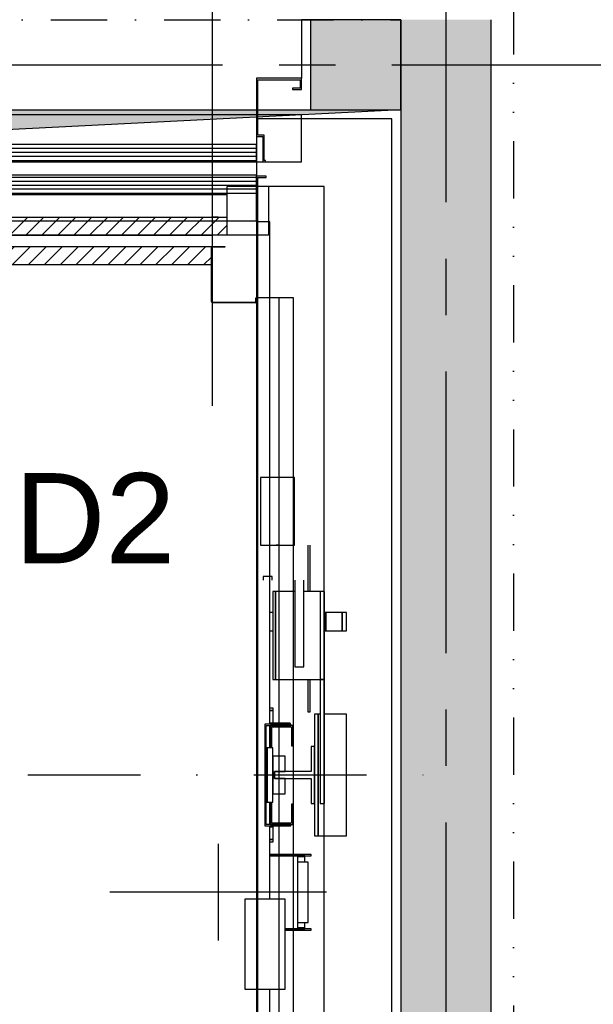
# Model space of a CAD drawing. Extents: x 41755 to 123924, y -112333 to 86187.
# Tile 132 of 256: x 101626 to 101754, y -52662 to -52443. Entities that reach past the tile are written whole.
import ezdxf
from ezdxf.enums import TextEntityAlignment as Align

# ---------------------------------------------------------------- set-up
doc = ezdxf.new("R2010")
doc.units = 0
doc.header["$LTSCALE"] = 50
for name, pattern in [('CENTER', [2, 1.25, -0.25, 0.25, -0.25]), ('DASHDOT', [1, 0.5, -0.25, 0, -0.25]), ('DASHED2', [0.375, 0.25, -0.125]), ('DIVIDE', [31.75, 12.7, -6.35, 0, -6.35, 0, -6.35])]:
    doc.linetypes.add(name, pattern=pattern)
doc.layers.get('0').update_dxf_attribs({"color": 101, "linetype": 'CONTINUOUS'})
for name, color, linetype in [('E35', 6, 'CONTINUOUS'), ('Opis-spadki', 61, 'CONTINUOUS'), ('Os-osie glowne', 1, 'CENTER'), ('Sc-beton', 7, 'CONTINUOUS'), ('Sc-beton-hatch', 86, 'CONTINUOUS'), ('Sc-cegla pustak-hatch', 8, 'CONTINUOUS'), ('Sc-nadproza kon', 5, 'DASHED2'), ('Suf-widok', 8, 'CONTINUOUS'), ('W-idok', 8, 'CONTINUOUS'), ('W-otwor-strop', 1, 'CONTINUOUS'), ('Wyp-meble', 155, 'CONTINUOUS')]:
    doc.layers.add(name, color=color, linetype=linetype)
doc.styles.add('TYTUL2', font='ARIAL.TTF')

# ---------------------------------------------------------------- blocks, each defined once
blk = doc.blocks.new('_skjdkgjfklhjgflj')
at = {"layer": 'W-idok'}
for p, q in [((0, 0), (-2, 0)), ((-2, 0), (-2, -13)), ((-12, -13), (-12, -25.9)), ((-2, -13), (-12, -13)), ((-2, -15.5), (-2, -13)), ((-11.7, -25.6), (-11.7, -13.3)), ((-11.7, -13.3), (-2.3, -13.3)), ((-2.3, -15.2), (-4, -15.2)), ((-4, -15.2), (-4, -15.5)), ((-2.3, -13.3), (-2.3, -15.2)), ((-4, -15.5), (-2, -15.5)), ((-122, -20), (-12, -20)), ((-12, -21.1), (-122, -21.1)), ((-2, -21.1), (-11.7, -21.1)), ((-2, -31.5), (-2, -21.1)), ((-12, -25.9), (-10.6, -25.9)), ((-10.3, -25.6), (-11.7, -25.6)), ((-10.6, -25.9), (-10.6, -31.5)), ((-10.3, -31.2), (-10.3, -25.6)), ((-12, -27.7), (-70.5, -27.7)), ((-12, -31.2), (-12, -27.7)), ((-12, -28.58), (-70.5, -28.58)), ((-12, -29.45), (-70.5, -29.45)), ((-12, -30.33), (-70.5, -30.33)), ((-182, -31.5), (-10.6, -31.5)), ((-70.5, -31.2), (-12, -31.2)), ((-10.6, -31.5), (-10, -31.5)), ((-10, -31.2), (-10.3, -31.2)), ((-10, -31.5), (-10, -31.2)), ((-10, -31.5), (-2, -31.5)), ((-12, -34.5), (-181, -34.5)), ((-12, -35), (-12, -34.5)), ((-9.85, -34.7), (-12, -34.7)), ((-12, -34.7), (-12, -287.5)), ((-9.85, -35), (-9.85, -34.7)), ((-12, -35), (-70.5, -35)), ((-12, -35.88), (-70.5, -35.88)), ((-12, -36.75), (-70.5, -36.75)), ((-12, -38.5), (-12, -35)), ((-11.7, -35), (-9.85, -35)), ((-11.7, -287.8), (-11.7, -35)), ((-12, -37.62), (-70.5, -37.62)), ((-70.5, -38.5), (-12, -38.5)), ((-12, -44.65), (-12, -38.5)), ((-12, -44.65), (-122, -44.65)), ((-9, -44.8), (-11.7, -44.8)), ((-9, -156.2), (-9, -44.8)), ((-11.1, -101.5), (-11.1, -116.5)), ((-3.6, -101.5), (-11.1, -101.5)), ((-3.6, -116.5), (-3.6, -101.5)), ((-11.1, -116.5), (-3.6, -116.5)), ((-7.1, -116.5), (-7.6, -116.5)), ((-0.6, -116.5), (-0.6, -126.8)), ((-0.1, -126.8), (-0.1, -116.5)), ((-8.5, -123.5), (-10.5, -123.5)), ((-10.5, -123.5), (-10.5, -124.26)), ((-8.5, -124.26), (-8.5, -123.5)), ((-3.5, -124.26), (-3.5, -126.43)), ((-1.5, -126.43), (-1.5, -124.26)), ((-3.5, -126.43), (-3.5, -129.67)), ((-1.5, -129.67), (-1.5, -126.43)), ((-7.8, -126.8), (-8.4, -126.8)), ((-8.4, -126.8), (-8.4, -146.3)), ((-7.8, -146.3), (-7.8, -126.8)), ((-3.5, -126.8), (-7.8, -126.8)), ((-7.8, -126.8), (-7.8, -146.3)), ((3.1, -126.8), (-1.5, -126.8)), ((3.1, -126.8), (2.1, -126.8)), ((2.1, -126.8), (2.1, -146.3)), ((3.1, -146.3), (3.1, -126.8)), ((3.1, -146.3), (3.1, -126.8)), ((-3.5, -129.67), (-3.5, -133.5)), ((-1.5, -133.5), (-1.5, -129.67)), ((-8.4, -131.5), (-9, -131.5)), ((3.41, -131.5), (3.1, -131.5)), ((3.41, -131.5), (3.41, -135.5)), ((7.01, -131.5), (3.41, -131.5)), ((3.41, -135.5), (3.41, -131.5)), ((7.01, -135.5), (7.01, -131.5)), ((7.01, -131.5), (7.01, -135.5)), ((7.99, -131.5), (7.01, -131.5)), ((7.99, -135.5), (7.99, -131.5)), ((-3.5, -133.5), (-3.5, -137.33)), ((-1.5, -137.33), (-1.5, -133.5)), ((-9, -135.5), (-8.4, -135.5)), ((-3.5, -137.33), (-3.5, -140.57)), ((-1.5, -140.57), (-1.5, -137.33)), ((3.1, -135.5), (3.41, -135.5)), ((3.41, -135.5), (7.01, -135.5)), ((7.01, -135.5), (7.99, -135.5)), ((-3.5, -140.57), (-3.5, -142.74)), ((-1.5, -142.74), (-1.5, -140.57)), ((-3.5, -142.74), (-3.5, -143.5)), ((-3.5, -143.5), (-1.5, -143.5)), ((-1.5, -143.5), (-1.5, -142.74)), ((-8.4, -146.3), (-7.8, -146.3)), ((-7.8, -146.3), (3.1, -146.3)), ((-0.6, -146.3), (-0.6, -153.5)), ((-0.1, -153.5), (-0.1, -146.3)), ((3.1, -146.3), (2.1, -146.3)), ((2.1, -146.3), (2.1, -173.8)), ((2.1, -146.3), (3.1, -146.3)), ((3.1, -173.8), (3.1, -146.3)), ((-8.3, -152.7), (-9, -152.7)), ((-8.3, -153.2), (-8.3, -152.7)), ((-8.3, -153.2), (-9, -153.2)), ((-9, -153.2), (-8.3, -153.2)), ((-8.3, -156), (-8.3, -153.2)), ((-0.6, -153.5), (-0.1, -153.5)), ((1.7, -154), (0.9, -154)), ((0.9, -154), (0.9, -181)), ((1.7, -181), (1.7, -154)), ((2.1, -154), (1.7, -154)), ((1.7, -154), (1.7, -181)), ((8, -154), (3.1, -154)), ((8, -181), (8, -154)), ((-10.15, -156.2), (-10.15, -178.8)), ((-4.35, -156.2), (-10.15, -156.2)), ((-9.85, -178.5), (-9.85, -156.5)), ((-9.85, -156.5), (-4.35, -156.5)), ((-9, -156), (-8.3, -156)), ((-4.5, -156), (-9, -156)), ((-9, -161.5), (-9, -156.5)), ((-3.9, -156.5), (-8.9, -156.5)), ((-8.9, -156.5), (-8.9, -161)), ((-8.9, -161.5), (-8.9, -156.5)), ((-8.6, -156.8), (-4.2, -156.8)), ((-8.6, -161), (-8.6, -156.8)), ((-4.5, -156.2), (-4.5, -156)), ((-4.35, -156.5), (-4.35, -156.2)), ((-4.2, -156.8), (-4.2, -161)), ((-3.9, -161), (-3.9, -156.5)), ((-9.6, -161.5), (-9.85, -161.5)), ((-9.6, -173.5), (-9.6, -161.5)), ((-9.6, -161.5), (-9.6, -173.5)), ((-8.4, -161.5), (-9.6, -161.5)), ((-8.6, -161), (-8.9, -161)), ((-8.9, -161), (-8.9, -161.5)), ((-8.9, -161), (-8.6, -161)), ((-8.6, -161.5), (-8.6, -161)), ((-8.4, -173.5), (-8.4, -161.5)), ((-4.2, -161), (-3.9, -161)), ((0.9, -161.15), (0.11, -161.15)), ((0.11, -161.15), (0.11, -166.71)), ((0.9, -173.85), (0.9, -161.15)), ((-5.6, -163.3), (-8.4, -163.3)), ((-8.4, -163.3), (-8.4, -171.7)), ((-5.6, -166.7), (-5.6, -163.3)), ((-8, -166.7), (-5.6, -166.7)), ((-8, -168.3), (-8, -166.7)), ((0.11, -166.71), (-8, -166.71)), ((-8, -166.71), (-8, -168.29)), ((-8, -168.29), (0.11, -168.29)), ((-5.6, -168.3), (-8, -168.3)), ((-5.6, -171.7), (-5.6, -168.3)), ((0.11, -168.29), (0.11, -173.85)), ((-8.4, -171.7), (-5.6, -171.7)), ((-9.85, -173.5), (-9.6, -173.5)), ((-9.6, -173.5), (-8.4, -173.5)), ((-9, -178.5), (-9, -173.5)), ((-8.9, -173.5), (-8.9, -174)), ((-8.9, -178.5), (-8.9, -173.5)), ((-8.9, -174), (-8.6, -174)), ((-8.9, -174), (-8.9, -178.5)), ((-8.6, -174), (-8.9, -174)), ((-8.6, -174), (-8.6, -173.5)), ((-8.6, -178.2), (-8.6, -174)), ((-4.2, -174), (-4.2, -178.2)), ((-3.9, -174), (-4.2, -174)), ((-3.9, -178.5), (-3.9, -174)), ((0.11, -173.85), (0.9, -173.85)), ((2.1, -173.8), (3.1, -173.8)), ((-10.15, -178.8), (-4.35, -178.8)), ((-4.35, -178.5), (-9.85, -178.5)), ((-9, -195), (-9, -178.8)), ((-8.3, -179), (-9, -179)), ((-9, -179), (-8.5, -179)), ((-8.9, -178.5), (-3.9, -178.5)), ((-4.2, -178.2), (-8.6, -178.2)), ((-8.5, -179), (-8.5, -178.8)), ((-8.3, -181.8), (-8.3, -179)), ((-4.35, -178.8), (-4.35, -178.5)), ((0.9, -181), (1.7, -181)), ((1.7, -181), (8, -181)), ((-20.5, -182.8), (-20.5, -204.2)), ((-9, -181.8), (-8.3, -181.8)), ((-8.3, -181.8), (-9, -181.8)), ((-9, -182.3), (-8.3, -182.3)), ((-8.3, -182.3), (-8.3, -181.8)), ((0.1, -185.1), (-9, -185.1)), ((-9, -185.4), (0.1, -185.4)), ((-2.8, -185.4), (-9, -185.4)), ((-1.3, -185.4), (-2.8, -185.4)), ((-2.8, -201.6), (-2.8, -185.4)), ((-2.8, -185.6), (-1.3, -185.6)), ((-1.3, -185.6), (-2.8, -185.6)), ((-1.3, -185.6), (-1.3, -185.4)), ((-1.3, -186.8), (-1.3, -185.6)), ((0.1, -185.4), (0.1, -185.1)), ((-2.02, -186.8), (-2.8, -186.8)), ((-0.5, -186.8), (-2.02, -186.8)), ((-0.5, -200.2), (-0.5, -186.8)), ((3.5, -193.5), (-44.5, -193.5)), ((-14.6, -195), (-14.6, -215)), ((-12, -195), (-14.6, -195)), ((-5.6, -195), (-11.7, -195)), ((-5.6, -215), (-5.6, -195)), ((-2.8, -200.2), (-2.02, -200.2)), ((-2.02, -200.2), (-0.5, -200.2)), ((-1.3, -201.4), (-1.3, -200.2)), ((0.1, -201.6), (-5.6, -201.6)), ((-5.6, -201.6), (-2.8, -201.6)), ((-5.6, -201.9), (0.1, -201.9)), ((-2.8, -201.4), (-1.3, -201.4)), ((-1.3, -201.4), (-2.8, -201.4)), ((-2.8, -201.6), (-1.3, -201.6)), ((-1.3, -201.6), (-1.3, -201.4)), ((0.1, -201.9), (0.1, -201.6)), ((-14.6, -215), (-12, -215)), ((-11.7, -215), (-5.6, -215)), ((-9, -290.2), (-9, -215))]:
    blk.add_line(p, q, dxfattribs=at)
at = {"layer": 'W-idok', "linetype": 'DASHDOT'}
blk.add_line((-213, -167.5), (34, -167.5), dxfattribs=at)
blk = doc.blocks.new('_dkgjggg')
at = {"layer": 'W-idok'}
h = blk.add_hatch(dxfattribs=at)
h.set_pattern_fill('ANSI31', color=256, scale=20, angle=540, style=0)
h.set_pattern_definition([(225, (-271830.366, -62096.829), (1.767766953, -1.767766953), [])])
h.paths.add_polyline_path([(-85, -37.3), (-85, -32.86), (-132.2, -32.86), (-132.2, -37.3)])
h.paths.add_polyline_path([(-85, -21.24), (-85, -16.8), (-132.2, -16.8), (-132.2, -21.24)])
h.paths.add_polyline_path([(-40, -25.8), (-38.49, -25.8), (-36.5, -25.8), (-36.5, -21.8), (-85, -21.8), (-85, -25.8)])
h.paths.add_polyline_path([(-40, -32.3), (-40, -28.3), (-85, -28.3), (-85, -32.3)])
h.paths.add_polyline_path([(-85, -32.3), (-85, -28.3), (-87.2, -28.3), (-87.2, -32.3)])
h.paths.add_polyline_path([(-85, -25.8), (-85, -21.8), (-87.2, -21.8), (-87.2, -25.8)])
at = {"layer": 'Sc-beton'}
for p, q in [((0, 0), (-30, 0)), ((-30, 0), (-30, -15)), ((0, -325), (0, 0)), ((-15, -15), (-30, -15)), ((-15, -310), (-15, -15))]:
    blk.add_line(p, q, dxfattribs=at)
at = {"layer": 'W-idok'}
for p, q in [((-36.5, -25.8), (-36.5, -15)), ((-27.3, -15), (-36.5, -15)), ((-27.3, -15), (-27.3, -25.8)), ((-85, -16.8), (-36.5, -16.8)), ((-87.2, -21.8), (-36.5, -21.8)), ((-38.49, -21.8), (-40, -21.8)), ((-38.49, -25.8), (-87.2, -25.8)), ((-87.2, -25.8), (-40, -25.8)), ((-36.5, -25.8), (-38.49, -25.8)), ((-27.3, -25.8), (-36.5, -25.8)), ((-87.2, -28.3), (-40, -28.3)), ((-40, -32.3), (-40, -28.3)), ((-39.7, -28.3), (-37, -28.3)), ((-37, -28.3), (-37, -28.45)), ((-40, -31.8), (-40, -28.86)), ((-39.85, -28.61), (-39.85, -40.49)), ((-37, -28.45), (-39.69, -28.45)), ((-87.2, -32.3), (-40, -32.3)), ((-40, -39.5), (-40, -32.3)), ((-40, -40.49), (-40, -37.71)), ((-39.69, -40.65), (-30.31, -40.65)), ((-30.3, -40.8), (-39.69, -40.8)), ((-30.15, -40.49), (-30.15, -39.7)), ((-30.15, -39.7), (-30, -39.7)), ((-30, -39.7), (-30, -40.5)), ((-21.75, -39.7), (-30, -39.7)), ((-25, -285.3), (-25, -39.7)), ((-21.75, -285.3), (-21.75, -39.7))]:
    blk.add_line(p, q, dxfattribs=at)
for centre, radius, start, end in [((-39.7, -28.6), 0.3, 90, 180), ((-39.69, -28.61), 0.16, 90, 180), ((-39.69, -40.49), 0.31, 180, 270), ((-39.69, -40.49), 0.16, 180, 270), ((-30.31, -40.49), 0.16, 270, 0), ((-30.3, -40.5), 0.3, 270, 0)]:
    blk.add_arc(centre, radius, start, end, dxfattribs=at)
blk = doc.blocks.new('A$C59F8734F')
at = {"layer": 'Wyp-meble'}
blk.add_blockref('_dkgjggg', (1928, 3523), dxfattribs=at)

msp = doc.modelspace()

# ---------------------------------------------------------------- hatches: boundary and pattern name
at = {"layer": 'Sc-beton-hatch'}
h = msp.add_hatch(dxfattribs=at)
h.set_pattern_fill('ANSI33', color=256, style=0)
h.set_pattern_definition([(45, (48983.4185, 565.478), (-4.49012806, 4.49012806), []), (45, (48987.9087, 565.478), (-4.49012806, 4.49012806), [3.175, -1.5875])])
h.paths.add_polyline_path([(100470.966, -51043.233), (100410.966, -51043.233), (100410.966, -51103.233), (100430.966, -51103.233), (100430.966, -51063.233), (100470.966, -51063.233)])
h.paths.add_polyline_path([(100805.966, -51043.233), (100705.966, -51043.233), (100705.966, -51063.233), (100745.966, -51063.233), (100745.966, -51625.233), (100765.966, -51625.233), (100765.966, -51473.233), (101152.966, -51473.233), (101152.966, -51453.233), (100765.966, -51453.233), (100765.966, -51063.233), (100805.966, -51063.233)])
h.paths.add_polyline_path([(100430.966, -51374.233), (100410.966, -51374.233), (100410.966, -51474.233), (100430.966, -51474.233)])
h.paths.add_polyline_path([(101330.966, -51043.233), (101251.966, -51043.233), (101251.966, -51063.233), (101330.966, -51063.233)])
h.paths.add_polyline_path([(101770.966, -51043.233), (101670.966, -51043.233), (101670.966, -51063.233), (101710.966, -51063.233), (101710.966, -51262.233), (101730.966, -51262.233), (101730.966, -51063.233), (101770.966, -51063.233)])
h.paths.add_polyline_path([(101790.966, -51453.233), (101730.966, -51453.233), (101730.966, -51362.233), (101710.966, -51362.233), (101710.966, -51453.233), (101582.904, -51453.233), (101582.904, -51473.233), (101790.966, -51473.233)])
h.paths.add_polyline_path([(101482.904, -51453.233), (101252.966, -51453.233), (101252.966, -51473.233), (101482.904, -51473.233)])
h.paths.add_polyline_path([(101730.966, -51785.233), (101695.966, -51785.233), (101695.966, -51820.233), (101730.966, -51820.233)])
h.paths.add_polyline_path([(102400.966, -50943.233), (102380.966, -50943.233), (102380.966, -51043.233), (102330.966, -51043.233), (102330.966, -51063.233), (102380.966, -51063.233), (102380.966, -51453.233), (101890.966, -51453.233), (101890.966, -51473.233), (102380.966, -51473.233), (102380.966, -51873.233), (102400.966, -51873.233)])
h.paths.add_polyline_path([(102422.966, -50943.233), (102402.966, -50943.233), (102402.966, -51713.233), (102422.966, -51713.233)])
h.paths.add_polyline_path([(102400.966, -52143.233), (102380.966, -52143.233), (102380.966, -52213.233), (102400.966, -52213.233)])
h.paths.add_polyline_path([(102400.966, -52293.233), (102380.966, -52293.233), (102380.966, -52443.233), (101950.966, -52443.233), (101950.966, -52463.233), (102380.966, -52463.233), (102380.966, -52503.233), (102400.966, -52503.233)])
h.paths.add_polyline_path([(102400.966, -52603.233), (102380.966, -52603.233), (102380.966, -52643.233), (102400.966, -52643.233)])
h.paths.add_polyline_path([(102400.966, -52743.233), (102380.966, -52743.233), (102380.966, -53008.233), (102400.966, -53008.233)])
h.paths.add_polyline_path([(101730.966, -52443.233), (101710.966, -52443.233), (101710.966, -52463.233), (101710.966, -52758.233), (101690.966, -52758.233), (101690.966, -52778.233), (101730.966, -52778.233)])
h.paths.add_polyline_path([(101710.966, -52443.233), (101690.966, -52443.233), (101690.966, -52463.233), (101710.966, -52463.233)], flags=16)
h.paths.add_polyline_path([(101556.966, -52758.233), (101503.966, -52758.233), (101503.966, -52463.233), (101488.966, -52463.233), (101488.966, -52758.233), (101468.966, -52758.233), (101468.966, -52778.233), (101556.966, -52778.233)])
h.paths.add_polyline_path([(101556.966, -52443.233), (101468.966, -52443.233), (101468.966, -52463.233), (101556.966, -52463.233)])
h.paths.add_polyline_path([(101334.966, -52443.233), (101281.966, -52443.233), (101281.966, -52463.233), (101334.966, -52463.233)], flags=17)
h.paths.add_polyline_path([(101281.966, -52443.233), (100970.966, -52443.233), (100970.966, -51785.233), (100883.466, -51785.233), (100883.466, -51805.233), (100950.966, -51805.233), (100950.966, -52443.233), (100430.966, -52443.233), (100430.966, -52403.233), (100410.966, -52403.233), (100410.966, -52503.233), (100430.966, -52503.233), (100430.966, -52463.233), (100950.966, -52463.233), (100950.966, -52973.233), (100970.966, -52973.233), (100970.966, -52463.233), (101261.966, -52463.233), (101261.966, -52778.233), (101281.966, -52778.233), (101334.966, -52778.233), (101334.966, -52758.233), (101281.966, -52758.233)])
h.paths.add_polyline_path([(100783.466, -51785.233), (100765.966, -51785.233), (100765.966, -51780.233), (100745.966, -51780.233), (100745.966, -51785.233), (100430.966, -51785.233), (100430.966, -51765.233), (100410.966, -51765.233), (100410.966, -52003.233), (100430.966, -52003.233), (100430.966, -51805.233), (100783.466, -51805.233)])
h.paths.add_polyline_path([(100430.966, -52153.233), (100410.966, -52153.233), (100410.966, -52253.233), (100430.966, -52253.233)])
h.paths.add_polyline_path([(100430.966, -52653.233), (100410.966, -52653.233), (100410.966, -52850.233), (100430.966, -52850.233)], flags=17)
h.paths.add_polyline_path([(100430.966, -52940.233), (100410.966, -52940.233), (100410.966, -52983.233), (100430.966, -52983.233)])
h.paths.add_polyline_path([(101007.966, -53193.233), (100430.966, -53193.233), (100430.966, -53133.233), (100410.966, -53133.233), (100410.966, -53213.233), (101007.966, -53213.233)])
h.paths.add_polyline_path([(101770.966, -53193.233), (101157.966, -53193.233), (101157.966, -53213.233), (101710.966, -53213.233), (101710.966, -53445.233), (101730.966, -53445.233), (101730.966, -53213.233), (101770.966, -53213.233)])
h.paths.add_polyline_path([(102008.966, -53193.233), (101905.966, -53193.233), (101905.966, -53213.233), (102008.966, -53213.233)])
h.paths.add_polyline_path([(102227.966, -53193.233), (102133.966, -53193.233), (102133.966, -53213.233), (102227.966, -53213.233)])
h.paths.add_polyline_path([(102400.966, -53158.233), (102380.966, -53158.233), (102380.966, -53193.233), (102332.966, -53193.233), (102332.966, -53213.233), (102380.966, -53213.233), (102380.966, -53818.233), (102400.966, -53818.233)])
h.paths.add_polyline_path([(101730.966, -53545.233), (101710.966, -53545.233), (101710.966, -53740.233), (101730.966, -53740.233)])
h.paths.add_polyline_path([(101730.966, -53840.233), (101710.966, -53840.233), (101710.966, -53943.233), (101297.571, -53943.233, -0.1551034), (101300.811, -53953.425, -0.1483474), (101297.835, -53963.233), (101710.966, -53963.233), (101710.966, -54023.233), (101730.966, -54023.233)])
h.paths.add_polyline_path([(101297.571, -53943.233), (101295.705, -53943.233), (101295.705, -53963.233), (101297.835, -53963.233, 0.1483474), (101300.811, -53953.425, 0.1551034)])
h.paths.add_polyline_path([(101270.705, -53943.233), (101268.745, -53943.233, 0.1551034), (101265.506, -53953.425, 0.1483474), (101268.481, -53963.233), (101270.705, -53963.233)])
h.paths.add_polyline_path([(101268.745, -53943.233), (101201.966, -53943.233), (101201.966, -53963.233), (101268.481, -53963.233, -0.1483474), (101265.506, -53953.425, -0.1551034)])
h.paths.add_polyline_path([(100980.966, -53943.233), (100970.966, -53943.233), (100930.966, -53943.233), (100930.966, -53968.233), (100970.966, -53968.233), (100980.966, -53968.233)])
h.paths.add_polyline_path([(100490.966, -53943.233), (100410.966, -53943.233), (100410.966, -53963.233), (100490.966, -53963.233)])
h.paths.add_polyline_path([(100530.966, -54448.233), (100510.966, -54448.233), (100510.966, -54481.233), (100530.966, -54481.233)])
h.paths.add_polyline_path([(101773.966, -54593.233), (101730.966, -54593.233), (101730.966, -54503.233), (101710.966, -54503.233), (101710.966, -54593.233), (100530.966, -54593.233), (100530.966, -54578.233), (100510.966, -54578.233), (100510.966, -54593.233), (100270.966, -54593.233), (100270.966, -54618.233), (101773.966, -54618.233)])
h.paths.add_polyline_path([(100220.966, -54593.233), (100170.966, -54593.233), (100170.966, -54618.233), (100220.966, -54618.233)])
h.paths.add_polyline_path([(100120.966, -54593.233), (100070.966, -54593.233), (100070.966, -54618.233), (100120.966, -54618.233)])
h.paths.add_polyline_path([(100020.966, -54593.233), (99970.966, -54593.233), (99970.966, -54618.233), (100020.966, -54618.233)])
h.paths.add_polyline_path([(99920.966, -54593.233), (99880.966, -54593.233), (99880.966, -55500.233), (99980.966, -55500.233), (99980.966, -55515.233), (100000.966, -55515.233), (100000.966, -55480.233), (99900.966, -55480.233), (99900.966, -54618.233), (99920.966, -54618.233)])
h.paths.add_polyline_path([(100585.966, -55633.233), (100000.966, -55633.233), (100000.966, -55615.233), (99980.966, -55615.233), (99980.966, -55633.233), (99780.966, -55633.233), (99780.966, -55988.233), (100510.966, -55988.233), (100510.966, -56028.233), (100530.966, -56028.233), (100530.966, -55988.233), (100582.966, -55988.233), (100582.966, -55968.233), (100530.966, -55968.233), (100530.966, -55813.233), (100510.966, -55813.233), (100510.966, -55968.233), (99800.966, -55968.233), (99800.966, -55653.233), (100510.966, -55653.233), (100510.966, -55663.233), (100530.966, -55663.233), (100530.966, -55653.233), (100585.966, -55653.233)])
h.paths.add_polyline_path([(101310.966, -55968.233), (100810.966, -55968.233), (100810.966, -55880.233), (100790.966, -55880.233), (100790.966, -55968.233), (100737.966, -55968.233), (100737.966, -55988.233), (100790.966, -55988.233), (100790.966, -56028.233), (100810.966, -56028.233), (100810.966, -55988.233), (101310.966, -55988.233)])
h.paths.add_polyline_path([(101490.966, -55633.233), (100735.966, -55633.233), (100735.966, -55653.233), (101490.966, -55653.233)])
h.paths.add_polyline_path([(101777.966, -55968.233), (101730.966, -55968.233), (101730.966, -55853.733), (101710.966, -55853.733), (101710.966, -55968.233), (101590.966, -55968.233), (101590.966, -55988.233), (101777.966, -55988.233)])
h.paths.add_polyline_path([(101802.966, -55963.233), (101777.966, -55963.233), (101777.966, -55988.233), (101802.966, -55988.233)])
h.paths.add_polyline_path([(101730.966, -55128.233), (101710.966, -55128.233), (101710.966, -55723.733), (101730.966, -55723.733)])
h.paths.add_polyline_path([(101953.466, -55963.233), (101928.466, -55963.233), (101928.466, -55988.233), (101953.466, -55988.233)])
h.paths.add_polyline_path([(102103.466, -55963.233), (102078.466, -55963.233), (102078.466, -55988.233), (102103.466, -55988.233)])
h.paths.add_polyline_path([(102253.466, -55963.233), (102228.466, -55963.233), (102228.466, -55988.233), (102253.466, -55988.233)])
h.paths.add_polyline_path([(102365.966, -55968.233), (102320.966, -55968.233), (102320.966, -55988.233), (102365.966, -55988.233)])
h.paths.add_polyline_path([(102400.966, -55953.233), (102365.966, -55953.233), (102365.966, -55988.233), (102400.966, -55988.233)])
h.paths.add_polyline_path([(102400.966, -55891.233), (102380.966, -55891.233), (102380.966, -55953.233), (102400.966, -55953.233)])
h.paths.add_polyline_path([(102400.966, -55815.733), (102375.966, -55815.733), (102375.966, -55840.733), (102400.966, -55840.733)])
h.paths.add_polyline_path([(102400.966, -55665.733), (102375.966, -55665.733), (102375.966, -55690.733), (102400.966, -55690.733)])
h.paths.add_polyline_path([(102400.966, -55515.733), (102375.966, -55515.733), (102375.966, -55540.733), (102400.966, -55540.733)])
h.paths.add_polyline_path([(102400.966, -55365.733), (102375.966, -55365.733), (102375.966, -55390.733), (102400.966, -55390.733)])
h.paths.add_polyline_path([(102400.966, -55240.733), (102380.966, -55240.733), (102380.966, -55260.733), (102400.966, -55260.733)])
h.paths.add_polyline_path([(102400.966, -55215.733), (102375.966, -55215.733), (102375.966, -55240.733), (102400.966, -55240.733)])
h.paths.add_polyline_path([(102400.966, -55033.233), (102380.966, -55033.233), (102380.966, -55215.733), (102400.966, -55215.733)])
h.paths.add_polyline_path([(102400.966, -54833.233), (102365.966, -54833.233), (102365.966, -54798.233), (102345.966, -54798.233), (102345.966, -54853.233), (102380.966, -54853.233), (102380.966, -54883.233), (102400.966, -54883.233)])
h.paths.add_polyline_path([(102365.966, -54537.733), (102345.966, -54537.733), (102345.966, -54593.233), (101908.966, -54593.233), (101908.966, -54618.233), (102345.966, -54618.233), (102345.966, -54648.233), (102365.966, -54648.233), (102365.966, -54618.233)])
h.paths.add_polyline_path([(101730.966, -54128.233), (101710.966, -54128.233), (101710.966, -54353.233), (101730.966, -54353.233)])
h.paths.add_polyline_path([(102365.966, -54131.233), (102400.966, -54131.233), (102400.966, -54088.233), (102380.966, -54088.233), (102380.966, -54111.233), (102345.966, -54111.233), (102345.966, -54417.733), (102365.966, -54417.733)])
h.paths.add_polyline_path([(102400.966, -53918.233), (102380.966, -53918.233), (102380.966, -53988.233), (102400.966, -53988.233)])
at = {"layer": 'Sc-cegla pustak-hatch'}
h = msp.add_hatch(dxfattribs=at)
h.set_pattern_fill('ANSI32', color=256, scale=0.5, angle=90, style=0)
h.set_pattern_definition([(135, (48983.4185, 565.478), (-3.36759605, -3.36759605), []), (135, (48983.4185, 567.723), (-3.36759605, -3.36759605), [])])
h.paths.add_polyline_path([(100430.966, -51745.233), (100410.966, -51745.233), (100410.966, -51765.233), (100430.966, -51765.233)])
h.paths.add_polyline_path([(101330.966, -51063.233), (101312.966, -51063.233), (101312.966, -51262.233), (101330.966, -51262.233)])
h.paths.add_polyline_path([(101455.966, -51382.233), (101330.966, -51382.233), (101330.966, -51362.233), (101312.966, -51362.233), (101312.966, -51453.233), (101330.966, -51453.233), (101330.966, -51400.233), (101437.966, -51400.233), (101437.966, -51453.233), (101455.966, -51453.233)])
h.paths.add_polyline_path([(102049.966, -51473.233), (102031.966, -51473.233), (102031.966, -51525.233), (101968.966, -51525.233), (101968.966, -51473.233), (101950.966, -51473.233), (101950.966, -51548.233), (101968.966, -51548.233), (101968.966, -51543.233), (102049.966, -51543.233)])
h.paths.add_polyline_path([(101968.966, -51648.233), (101950.966, -51648.233), (101950.966, -52323.233), (101968.966, -52323.233), (101968.966, -52193.233), (102380.966, -52193.233), (102380.966, -52175.233), (101968.966, -52175.233)])
h.paths.add_polyline_path([(101968.966, -52463.233), (101950.966, -52463.233), (101950.966, -52543.233), (101968.966, -52543.233)])
h.paths.add_polyline_path([(101968.966, -52423.233), (101950.966, -52423.233), (101950.966, -52443.233), (101968.966, -52443.233)])
h.paths.add_polyline_path([(101968.966, -52643.233), (101950.966, -52643.233), (101950.966, -52973.233), (101968.966, -52973.233), (101968.966, -52946.233), (102050.966, -52946.233), (102050.966, -52954.233), (102042.966, -52954.233), (102042.966, -52973.233), (102380.966, -52973.233), (102380.966, -52955.233), (102060.966, -52955.233), (102060.966, -52928.233), (101968.966, -52928.233)])
h.paths.add_polyline_path([(101279.966, -52945.233), (101261.966, -52945.233), (101261.966, -52955.233), (101078.966, -52955.233), (101078.966, -52687.233), (101060.966, -52687.233), (101060.966, -52955.233), (100970.966, -52955.233), (100970.966, -52973.233), (101261.966, -52973.233), (101261.966, -53015.733), (101279.966, -53015.733)])
h.paths.add_polyline_path([(101279.966, -52778.233), (101261.966, -52778.233), (101261.966, -52845.233), (101279.966, -52845.233)])
h.paths.add_polyline_path([(100950.966, -52955.233), (100925.966, -52955.233), (100925.966, -52973.233), (100950.966, -52973.233)])
h.paths.add_polyline_path([(100825.966, -52955.233), (100430.966, -52955.233), (100430.966, -52973.233), (100825.966, -52973.233)])
h.paths.add_polyline_path([(100428.966, -53213.233), (100410.966, -53213.233), (100410.966, -53333.233), (100428.966, -53333.233)])
h.paths.add_polyline_path([(100428.966, -53483.233), (100410.966, -53483.233), (100410.966, -53548.233), (100428.966, -53548.233)])
h.paths.add_polyline_path([(100428.966, -53698.233), (100410.966, -53698.233), (100410.966, -53763.233), (100428.966, -53763.233)])
h.paths.add_polyline_path([(100428.966, -53913.233), (100410.966, -53913.233), (100410.966, -53943.233), (100428.966, -53943.233)])
h.paths.add_polyline_path([(100428.966, -53963.233), (100410.966, -53963.233), (100410.966, -53978.233), (100428.966, -53978.233)])
h.paths.add_polyline_path([(100428.966, -54128.233), (100410.966, -54128.233), (100410.966, -54193.233), (100428.966, -54193.233)])
h.paths.add_polyline_path([(100428.966, -54343.233), (100410.966, -54343.233), (100410.966, -54466.233), (100510.966, -54466.233), (100510.966, -54448.233), (100428.966, -54448.233)])
h.paths.add_polyline_path([(101335.966, -54321.233), (101279.966, -54321.233), (101279.966, -53970.786, -0.2026768), (101268.481, -53963.233), (101261.966, -53963.233), (101261.966, -54339.233), (101335.966, -54339.233)])
h.paths.add_polyline_path([(101710.966, -54321.233), (101510.966, -54321.233), (101510.966, -53963.233), (101492.966, -53963.233), (101492.966, -54321.233), (101435.966, -54321.233), (101435.966, -54339.233), (101710.966, -54339.233)])
h.paths.add_polyline_path([(101710.966, -53645.233), (101352.966, -53645.233), (101352.966, -53562.233), (101279.966, -53562.233), (101279.966, -53213.233), (101261.966, -53213.233), (101261.966, -53943.233), (101268.745, -53943.233, -0.1958107), (101279.966, -53936.063), (101279.966, -53580.233), (101334.966, -53580.233), (101334.966, -53943.233), (101352.966, -53943.233), (101352.966, -53663.233), (101710.966, -53663.233)])
h.paths.add_polyline_path([(101279.966, -53936.063, 0.1514484), (101270.705, -53940.913), (101279.966, -53940.913)], flags=17)
h.paths.add_polyline_path([(101279.966, -53940.913), (101270.705, -53940.913), (101270.705, -53943.233), (101279.966, -53943.233)], flags=17)
h.paths.add_polyline_path([(101490.966, -54618.233), (101472.966, -54618.233), (101472.966, -54648.233), (101490.966, -54648.233)])
h.paths.add_polyline_path([(101490.966, -54798.233), (101472.966, -54798.233), (101472.966, -55633.233), (101490.966, -55633.233)])
h.paths.add_polyline_path([(101773.966, -55128.233), (101730.966, -55128.233), (101730.966, -55146.233), (101773.966, -55146.233)])
h.paths.add_polyline_path([(102180.966, -55128.233), (101968.966, -55128.233), (101950.966, -55128.233), (101923.966, -55128.233), (101923.966, -55146.233), (102180.966, -55146.233)])
h.paths.add_polyline_path([(101968.966, -54853.233), (102190.966, -54853.233), (102190.966, -54835.233), (101950.966, -54835.233), (101950.966, -55128.233), (101968.966, -55128.233)])
h.paths.add_polyline_path([(102345.966, -54835.233), (102290.966, -54835.233), (102290.966, -54853.233), (102345.966, -54853.233)])
h.paths.add_polyline_path([(101968.966, -54453.233), (101950.966, -54453.233), (101950.966, -54593.233), (101968.966, -54593.233)])
h.paths.add_polyline_path([(101968.966, -54129.233), (102345.966, -54129.233), (102345.966, -54111.233), (101968.966, -54111.233), (101968.966, -53840.233), (101950.966, -53840.233), (101950.966, -54353.233), (101968.966, -54353.233)])
h.paths.add_polyline_path([(102380.966, -53645.233), (101995.966, -53645.233), (101995.966, -53553.233), (101968.966, -53553.233), (101968.966, -53531.233), (101950.966, -53531.233), (101950.966, -53571.233), (101977.966, -53571.233), (101977.966, -53645.233), (101950.966, -53645.233), (101950.966, -53740.233), (101968.966, -53740.233), (101968.966, -53663.233), (102380.966, -53663.233)])
h.paths.add_polyline_path([(101968.966, -53213.233), (101950.966, -53213.233), (101950.966, -53441.233), (101968.966, -53441.233)])
h.paths.add_polyline_path([(101279.966, -53150.733), (101261.966, -53150.733), (101261.966, -53193.233), (101279.966, -53193.233)])
at = {"layer": 'W-otwor-strop'}
msp.add_hatch(color=256, dxfattribs=at).paths.add_polyline_path([(101503.966, -52758.233), (101503.966, -52463.233), (101710.966, -52463.233), (101513.966, -52473.233)])

# ---------------------------------------------------------------- linework, layer by layer
at = {"layer": 'E35'}
msp.add_line((101669.106, -52265.713), (101669.106, -52528.872), dxfattribs=at)
at = {"layer": 'Os-osie glowne'}
for points in [[(101720.966, -50521.233), (101720.966, -56498.233)], [(99508.966, -52453.233), (111775.966, -52453.233)]]:
    msp.add_lwpolyline(points, dxfattribs=at)
at = {"layer": 'Sc-beton'}
msp.add_lwpolyline([(101710.966, -52443.233), (101690.966, -52443.233), (101690.966, -52463.233), (101710.966, -52463.233)], close=True, dxfattribs=at)
for points in [[(101710.966, -52443.233), (101710.966, -52758.233)], [(101730.966, -52443.233), (101730.966, -52778.233)]]:
    msp.add_lwpolyline(points, dxfattribs=at)
at = {"layer": 'Sc-nadproza kon', "linetype": 'DASHDOT', "ltscale": 0.5}
for points in [[(101281.966, -52443.233), (101710.966, -52443.233)], [(101281.966, -52463.233), (101710.966, -52463.233)]]:
    msp.add_lwpolyline(points, dxfattribs=at)
at = {"layer": 'Suf-widok', "linetype": 'DIVIDE', "ltscale": 0.02}
msp.add_line((101735.966, -52438.233), (101735.966, -52783.233), dxfattribs=at)
at = {"layer": 'W-otwor-strop'}
msp.add_lwpolyline([(101503.966, -52463.233), (101710.966, -52463.233), (101710.966, -52758.233), (101503.966, -52758.233)], close=True, dxfattribs=at)
msp.add_lwpolyline([(101503.966, -52758.233), (101503.966, -52463.233), (101710.966, -52463.233), (101513.966, -52473.233), (101503.966, -52758.233)], dxfattribs=at)

# ---------------------------------------------------------------- block references
msp.add_blockref('A$C59F8734F', (99780.966, -55988.233))
at = {"layer": 'W-idok'}
msp.add_blockref('_skjdkgjfklhjgflj', (101690.966, -52443.233), dxfattribs=at)

# ---------------------------------------------------------------- texts
at = {"layer": 'Opis-spadki', "style": 'TYTUL2'}
msp.add_text('D2', height=20, dxfattribs=at).set_placement((101643.149, -52553.633), align=Align.MIDDLE)

doc.saveas('drawing.dxf')
